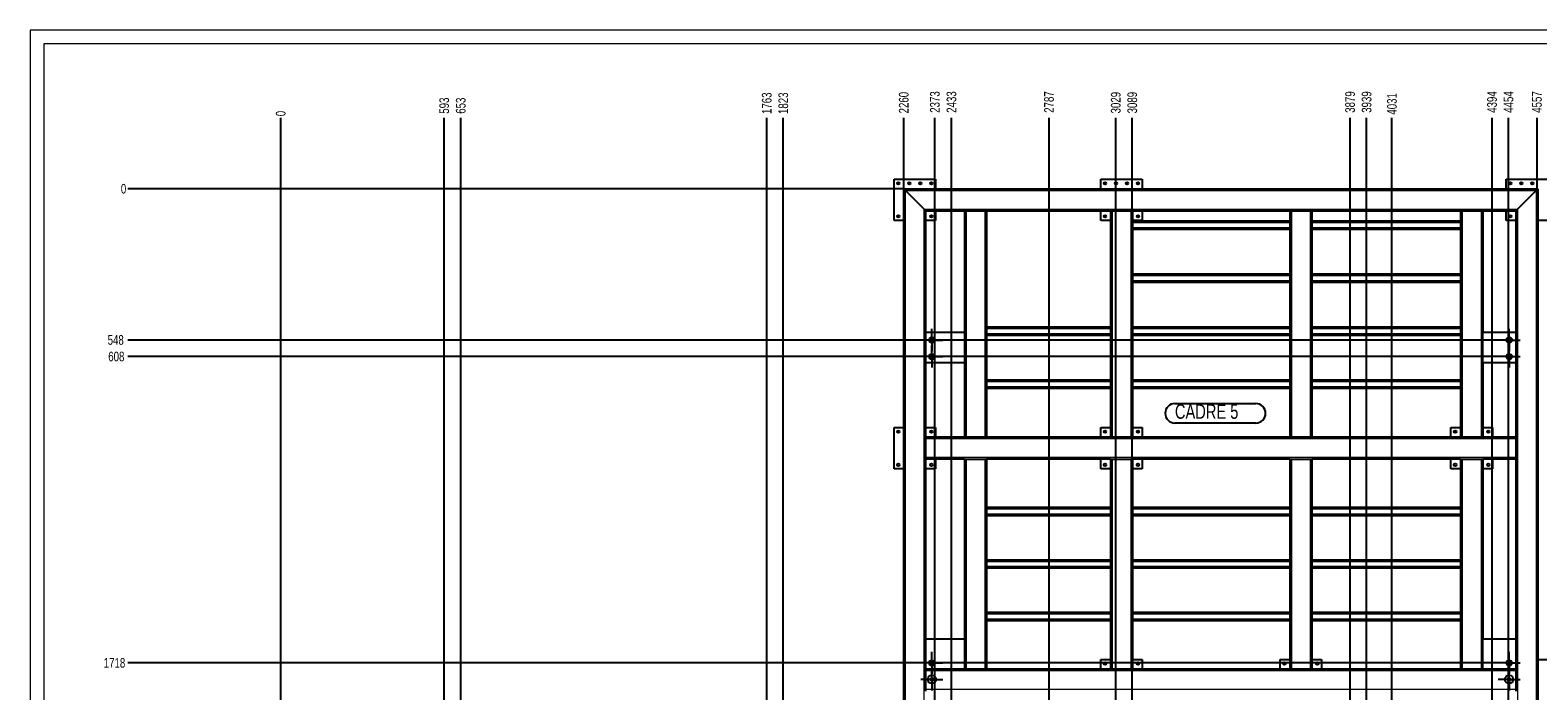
# Model space of a CAD drawing. Header units: millimetres. Extents: x 0 to 1712, y 0 to 594.
# Tile 6 of 18: x 0 to 547, y 355 to 594. Entities that reach past the tile are written whole.
import ezdxf

# ---------------------------------------------------------------- set-up
doc = ezdxf.new("R2010")
doc.units = ezdxf.units.MM
doc.header["$PDSIZE"] = -1
doc.linetypes.add('CENTERX2', pattern=[20.32, 12.7, -2.54, 2.54, -2.54])
for name, color, linetype in [('COTES', 1, 'Continuous'), ('NOTES', 6, 'Continuous'), ('TRAIT-FINS', 9, 'Continuous'), ('TRAIT-MIXTES', 3, 'CENTERX2')]:
    doc.layers.add(name, color=color, linetype=linetype)
doc.layers.add('TRAIT-FORT', color=4, linetype='Continuous', lineweight=25)
doc.styles.add('SLDTEXTSTYLE0', font='TXT', dxfattribs={"width": 0.75})
doc.dimstyles.new('SLDDIMSTYLE0', dxfattribs={"dimtxt": 3.5, "dimasz": 0.333333, "dimexe": 0, "dimexo": 0.0625, "dimgap": 0.875, "dimtad": 0, "dimtih": 1, "dimtoh": 1, "dimdec": 0, "dimlfac": 10, "dimrnd": 1e-09, "dimdsep": 46, "dimtxsty": 'SLDTEXTSTYLE0', "dimblk1": 'ORIGIN', "dimblk2": 'ORIGIN', "dimsah": 1, "dimcen": 0.09, "dimadec": 0, "dimazin": 2, "dimtfac": 1, "dimtdec": 0, "dimtofl": 0, "dimtmove": 0, "dimatfit": 3, "dimldrblk": 'ORIGIN', "dimfxl": 1, "dimfrac": 2, "dimtolj": 1, "dimtzin": 12, "dimarcsym": 0})
doc.dimstyles.new('SLDDIMSTYLE1', dxfattribs={"dimtxt": 3.5, "dimasz": 2, "dimexe": 0, "dimexo": 0.0625, "dimgap": 0.875, "dimtad": 0, "dimtih": 1, "dimtoh": 1, "dimdec": 0, "dimlfac": 10, "dimrnd": 1e-09, "dimzin": 12, "dimdsep": 46, "dimtxsty": 'SLDTEXTSTYLE0', "dimsah": 1, "dimcen": 0.09, "dimadec": 0, "dimazin": 3, "dimtfac": 1, "dimtdec": 0, "dimtofl": 0, "dimtmove": 0, "dimatfit": 3, "dimfxl": 1, "dimfrac": 2, "dimtolj": 1, "dimtzin": 12, "dimarcsym": 0})

# ---------------------------------------------------------------- blocks, each defined once
blk = doc.blocks.new('_D')
at = {"layer": 'COTES', "color": 0, "lineweight": -2, "transparency": 16777216}
blk.add_line((316.85, 536.52), (35.41, 536.52), dxfattribs=at)
at = {"layer": 'Defpoints', "color": 0, "transparency": 16777216}
for p in [(35.41, 536.52), (316.91, 536.52), (316.91, 536.52)]:
    blk.add_point(p, dxfattribs=at)
at = {"layer": 'COTES', "color": 0, "transparency": 16777216, "insert": (33.88, 536.52), "char_height": 3.5, "attachment_point": 5, "style": 'SLDTEXTSTYLE0'}
blk.add_mtext('\\A1;0', dxfattribs=at)
blk = doc.blocks.new('_Origin')
at = {"color": 0, "linetype": 'ByBlock', "lineweight": -2}
blk.add_line((0, 0), (-1, 0), dxfattribs=at)
blk.add_circle((0, 0), 0.5, dxfattribs=at)
blk = doc.blocks.new('_D_1')
at = {"layer": 'COTES', "color": 0, "lineweight": -2, "transparency": 16777216}
blk.add_line((532.44, 481.74), (35.41, 481.74), dxfattribs=at)
at = {"layer": 'Defpoints', "color": 0, "transparency": 16777216}
for p in [(316.91, 536.52), (35.41, 481.74), (532.5, 481.74)]:
    blk.add_point(p, dxfattribs=at)
at = {"layer": 'COTES', "color": 0, "transparency": 16777216, "insert": (31.04, 481.74), "char_height": 3.5, "attachment_point": 5, "style": 'SLDTEXTSTYLE0'}
blk.add_mtext('\\A1;548', dxfattribs=at)
blk = doc.blocks.new('_D_2')
at = {"layer": 'COTES', "color": 0, "lineweight": -2, "transparency": 16777216}
blk.add_line((532.44, 475.74), (35.41, 475.74), dxfattribs=at)
at = {"layer": 'Defpoints', "color": 0, "transparency": 16777216}
for p in [(316.91, 536.52), (35.41, 475.74), (532.5, 475.74)]:
    blk.add_point(p, dxfattribs=at)
at = {"layer": 'COTES', "color": 0, "transparency": 16777216, "insert": (31.26, 475.74), "char_height": 3.5, "attachment_point": 5, "style": 'SLDTEXTSTYLE0'}
blk.add_mtext('\\A1;608', dxfattribs=at)
blk = doc.blocks.new('_D_3')
at = {"layer": 'COTES', "color": 0, "lineweight": -2, "transparency": 16777216}
blk.add_line((532.44, 364.74), (35.41, 364.74), dxfattribs=at)
at = {"layer": 'Defpoints', "color": 0, "transparency": 16777216}
for p in [(316.91, 536.52), (35.41, 364.74), (532.5, 364.74)]:
    blk.add_point(p, dxfattribs=at)
at = {"layer": 'COTES', "color": 0, "transparency": 16777216, "insert": (30.6, 364.74), "char_height": 3.5, "attachment_point": 5, "style": 'SLDTEXTSTYLE0'}
blk.add_mtext('\\A1;1718', dxfattribs=at)
blk = doc.blocks.new('_D_4')
at = {"layer": 'COTES', "color": 0, "lineweight": -2, "transparency": 16777216}
for p, q in [((39.41, 314.54), (35.41, 314.54)), ((43.41, 314.52), (39.41, 314.54)), ((90.85, 314.52), (43.41, 314.52))]:
    blk.add_line(p, q, dxfattribs=at)
at = {"layer": 'Defpoints', "color": 0, "transparency": 16777216}
for p in [(316.91, 536.52), (35.41, 314.54), (90.91, 314.52)]:
    blk.add_point(p, dxfattribs=at)
at = {"layer": 'COTES', "color": 0, "transparency": 16777216, "insert": (29.94, 314.54), "char_height": 3.5, "attachment_point": 5, "style": 'SLDTEXTSTYLE0'}
blk.add_mtext('\\A1;2220', dxfattribs=at)
blk = doc.blocks.new('_D_5')
at = {"layer": 'COTES', "color": 0, "lineweight": -2, "transparency": 16777216}
for p, q in [((39.41, 308.93), (35.41, 308.93)), ((43.41, 304.83), (39.41, 308.93)), ((268.44, 304.83), (43.41, 304.83))]:
    blk.add_line(p, q, dxfattribs=at)
at = {"layer": 'Defpoints', "color": 0, "transparency": 16777216}
for p in [(316.91, 536.52), (35.41, 308.93), (268.51, 304.83)]:
    blk.add_point(p, dxfattribs=at)
at = {"layer": 'COTES', "color": 0, "transparency": 16777216, "insert": (30.16, 308.93), "char_height": 3.5, "attachment_point": 5, "style": 'SLDTEXTSTYLE0'}
blk.add_mtext('\\A1;2317', dxfattribs=at)
blk = doc.blocks.new('_D_6')
at = {"layer": 'COTES', "color": 0, "lineweight": -2, "transparency": 16777216}
for p, q in [((43.41, 303.74), (39.41, 299.46)), ((489.94, 303.74), (43.41, 303.74)), ((39.41, 299.46), (35.41, 299.46))]:
    blk.add_line(p, q, dxfattribs=at)
at = {"layer": 'Defpoints', "color": 0, "transparency": 16777216}
for p in [(316.91, 536.52), (490, 303.74), (35.41, 299.46)]:
    blk.add_point(p, dxfattribs=at)
at = {"layer": 'COTES', "color": 0, "transparency": 16777216, "insert": (29.73, 299.46), "char_height": 3.5, "attachment_point": 5, "style": 'SLDTEXTSTYLE0'}
blk.add_mtext('\\A1;2328', dxfattribs=at)
blk = doc.blocks.new('_D_7')
at = {"layer": 'COTES', "color": 0, "lineweight": -2, "transparency": 16777216}
for p, q in [((43.41, 297.74), (39.41, 292.37)), ((489.94, 297.74), (43.41, 297.74)), ((39.41, 292.37), (35.41, 292.37))]:
    blk.add_line(p, q, dxfattribs=at)
at = {"layer": 'Defpoints', "color": 0, "transparency": 16777216}
for p in [(316.91, 536.52), (490, 297.74), (35.41, 292.37)]:
    blk.add_point(p, dxfattribs=at)
at = {"layer": 'COTES', "color": 0, "transparency": 16777216, "insert": (29.73, 292.37), "char_height": 3.5, "attachment_point": 5, "style": 'SLDTEXTSTYLE0'}
blk.add_mtext('\\A1;2388', dxfattribs=at)
blk = doc.blocks.new('_D_8')
at = {"layer": 'COTES', "color": 0, "lineweight": -2, "transparency": 16777216}
blk.add_line((526.24, 262.23), (35.41, 262.23), dxfattribs=at)
at = {"layer": 'Defpoints', "color": 0, "transparency": 16777216}
for p in [(316.91, 536.52), (35.41, 262.23), (526.31, 262.23)]:
    blk.add_point(p, dxfattribs=at)
at = {"layer": 'COTES', "color": 0, "transparency": 16777216, "insert": (29.73, 262.23), "char_height": 3.5, "attachment_point": 5, "style": 'SLDTEXTSTYLE0'}
blk.add_mtext('\\A1;2743', dxfattribs=at)
blk = doc.blocks.new('_D_9')
at = {"layer": 'COTES', "color": 0, "lineweight": -2, "transparency": 16777216}
blk.add_line((526.24, 138.03), (35.41, 138.03), dxfattribs=at)
at = {"layer": 'Defpoints', "color": 0, "transparency": 16777216}
for p in [(316.91, 536.52), (35.41, 138.03), (526.31, 138.03)]:
    blk.add_point(p, dxfattribs=at)
at = {"layer": 'COTES', "color": 0, "transparency": 16777216, "insert": (29.73, 138.03), "char_height": 3.5, "attachment_point": 5, "style": 'SLDTEXTSTYLE0'}
blk.add_mtext('\\A1;3985', dxfattribs=at)
blk = doc.blocks.new('_D_10')
at = {"layer": 'COTES', "color": 0, "lineweight": -2, "transparency": 16777216}
blk.add_line((273.14, 95.43), (35.41, 95.43), dxfattribs=at)
at = {"layer": 'Defpoints', "color": 0, "transparency": 16777216}
for p in [(316.91, 536.52), (35.41, 95.43), (273.21, 95.43)]:
    blk.add_point(p, dxfattribs=at)
at = {"layer": 'COTES', "color": 0, "transparency": 16777216, "insert": (30.6, 95.43), "char_height": 3.5, "attachment_point": 5, "style": 'SLDTEXTSTYLE0'}
blk.add_mtext('\\A1;4411', dxfattribs=at)
blk = doc.blocks.new('_D_11')
at = {"layer": 'COTES', "color": 0, "lineweight": -2, "transparency": 16777216}
blk.add_line((90.85, 82.52), (35.41, 82.52), dxfattribs=at)
at = {"layer": 'Defpoints', "color": 0, "transparency": 16777216}
for p in [(316.91, 536.52), (35.41, 82.52), (90.91, 82.52)]:
    blk.add_point(p, dxfattribs=at)
at = {"layer": 'COTES', "color": 0, "transparency": 16777216, "insert": (29.94, 82.52), "char_height": 3.5, "attachment_point": 5, "style": 'SLDTEXTSTYLE0'}
blk.add_mtext('\\A1;4540', dxfattribs=at)
blk = doc.blocks.new('_D_12')
at = {"layer": 'COTES', "color": 0, "lineweight": -2, "transparency": 16777216}
blk.add_line((90.91, 314.58), (90.91, 562.27), dxfattribs=at)
at = {"layer": 'Defpoints', "color": 0, "transparency": 16777216}
for p in [(90.91, 562.27), (90.91, 314.52), (90.91, 314.52)]:
    blk.add_point(p, dxfattribs=at)
at = {"layer": 'COTES', "color": 0, "transparency": 16777216, "insert": (90.91, 563.8), "char_height": 3.5, "attachment_point": 5, "rotation": 90, "style": 'SLDTEXTSTYLE0'}
blk.add_mtext('\\A1;0', dxfattribs=at)
blk = doc.blocks.new('_D_13')
at = {"layer": 'COTES', "color": 0, "lineweight": -2, "transparency": 16777216}
blk.add_line((150.21, 99.5), (150.21, 562.27), dxfattribs=at)
at = {"layer": 'Defpoints', "color": 0, "transparency": 16777216}
for p in [(150.21, 562.27), (90.91, 314.52), (150.21, 99.43)]:
    blk.add_point(p, dxfattribs=at)
at = {"layer": 'COTES', "color": 0, "transparency": 16777216, "insert": (150.21, 566.65), "char_height": 3.5, "attachment_point": 5, "rotation": 90, "style": 'SLDTEXTSTYLE0'}
blk.add_mtext('\\A1;593', dxfattribs=at)
blk = doc.blocks.new('_D_14')
at = {"layer": 'COTES', "color": 0, "lineweight": -2, "transparency": 16777216}
blk.add_line((156.21, 99.5), (156.21, 562.27), dxfattribs=at)
at = {"layer": 'Defpoints', "color": 0, "transparency": 16777216}
for p in [(156.21, 562.27), (90.91, 314.52), (156.21, 99.43)]:
    blk.add_point(p, dxfattribs=at)
at = {"layer": 'COTES', "color": 0, "transparency": 16777216, "insert": (156.21, 566.65), "char_height": 3.5, "attachment_point": 5, "rotation": 90, "style": 'SLDTEXTSTYLE0'}
blk.add_mtext('\\A1;653', dxfattribs=at)
blk = doc.blocks.new('_D_15')
at = {"layer": 'COTES', "color": 0, "lineweight": -2, "transparency": 16777216}
blk.add_line((267.21, 95.5), (267.21, 562.27), dxfattribs=at)
at = {"layer": 'Defpoints', "color": 0, "transparency": 16777216}
for p in [(267.21, 562.27), (90.91, 314.52), (267.21, 95.43)]:
    blk.add_point(p, dxfattribs=at)
at = {"layer": 'COTES', "color": 0, "transparency": 16777216, "insert": (267.21, 567.52), "char_height": 3.5, "attachment_point": 5, "rotation": 90, "style": 'SLDTEXTSTYLE0'}
blk.add_mtext('\\A1;1763', dxfattribs=at)
blk = doc.blocks.new('_D_16')
at = {"layer": 'COTES', "color": 0, "lineweight": -2, "transparency": 16777216}
blk.add_line((273.21, 95.5), (273.21, 562.27), dxfattribs=at)
at = {"layer": 'Defpoints', "color": 0, "transparency": 16777216}
for p in [(273.21, 562.27), (90.91, 314.52), (273.21, 95.43)]:
    blk.add_point(p, dxfattribs=at)
at = {"layer": 'COTES', "color": 0, "transparency": 16777216, "insert": (273.21, 567.52), "char_height": 3.5, "attachment_point": 5, "rotation": 90, "style": 'SLDTEXTSTYLE0'}
blk.add_mtext('\\A1;1823', dxfattribs=at)
blk = doc.blocks.new('_D_17')
at = {"layer": 'COTES', "color": 0, "lineweight": -2, "transparency": 16777216}
blk.add_line((316.91, 536.58), (316.91, 562.27), dxfattribs=at)
at = {"layer": 'Defpoints', "color": 0, "transparency": 16777216}
for p in [(316.91, 562.27), (316.91, 536.52), (90.91, 314.52)]:
    blk.add_point(p, dxfattribs=at)
at = {"layer": 'COTES', "color": 0, "transparency": 16777216, "insert": (316.91, 567.74), "char_height": 3.5, "attachment_point": 5, "rotation": 90, "style": 'SLDTEXTSTYLE0'}
blk.add_mtext('\\A1;2260', dxfattribs=at)
blk = doc.blocks.new('_D_18')
at = {"layer": 'COTES', "color": 0, "lineweight": -2, "transparency": 16777216}
blk.add_line((328.21, 142.1), (328.21, 562.27), dxfattribs=at)
at = {"layer": 'Defpoints', "color": 0, "transparency": 16777216}
for p in [(328.21, 562.27), (90.91, 314.52), (328.21, 142.03)]:
    blk.add_point(p, dxfattribs=at)
at = {"layer": 'COTES', "color": 0, "transparency": 16777216, "insert": (328.21, 567.96), "char_height": 3.5, "attachment_point": 5, "rotation": 90, "style": 'SLDTEXTSTYLE0'}
blk.add_mtext('\\A1;2373', dxfattribs=at)
blk = doc.blocks.new('_D_19')
at = {"layer": 'COTES', "color": 0, "lineweight": -2, "transparency": 16777216}
blk.add_line((334.21, 142.1), (334.21, 562.27), dxfattribs=at)
at = {"layer": 'Defpoints', "color": 0, "transparency": 16777216}
for p in [(334.21, 562.27), (90.91, 314.52), (334.21, 142.03)]:
    blk.add_point(p, dxfattribs=at)
at = {"layer": 'COTES', "color": 0, "transparency": 16777216, "insert": (334.21, 567.96), "char_height": 3.5, "attachment_point": 5, "rotation": 90, "style": 'SLDTEXTSTYLE0'}
blk.add_mtext('\\A1;2433', dxfattribs=at)
blk = doc.blocks.new('_D_20')
at = {"layer": 'COTES', "color": 0, "lineweight": -2, "transparency": 16777216}
blk.add_line((369.6, 301.8), (369.6, 562.27), dxfattribs=at)
at = {"layer": 'Defpoints', "color": 0, "transparency": 16777216}
for p in [(369.6, 562.27), (90.91, 314.52), (369.6, 301.74)]:
    blk.add_point(p, dxfattribs=at)
at = {"layer": 'COTES', "color": 0, "transparency": 16777216, "insert": (369.6, 567.96), "char_height": 3.5, "attachment_point": 5, "rotation": 90, "style": 'SLDTEXTSTYLE0'}
blk.add_mtext('\\A1;2787', dxfattribs=at)
blk = doc.blocks.new('_D_21')
at = {"layer": 'COTES', "color": 0, "lineweight": -2, "transparency": 16777216}
blk.add_line((393.81, 142.1), (393.81, 562.27), dxfattribs=at)
at = {"layer": 'Defpoints', "color": 0, "transparency": 16777216}
for p in [(393.81, 562.27), (90.91, 314.52), (393.81, 142.03)]:
    blk.add_point(p, dxfattribs=at)
at = {"layer": 'COTES', "color": 0, "transparency": 16777216, "insert": (393.81, 567.74), "char_height": 3.5, "attachment_point": 5, "rotation": 90, "style": 'SLDTEXTSTYLE0'}
blk.add_mtext('\\A1;3029', dxfattribs=at)
blk = doc.blocks.new('_D_22')
at = {"layer": 'COTES', "color": 0, "lineweight": -2, "transparency": 16777216}
blk.add_line((399.81, 142.1), (399.81, 562.27), dxfattribs=at)
at = {"layer": 'Defpoints', "color": 0, "transparency": 16777216}
for p in [(399.81, 562.27), (90.91, 314.52), (399.81, 142.03)]:
    blk.add_point(p, dxfattribs=at)
at = {"layer": 'COTES', "color": 0, "transparency": 16777216, "insert": (399.81, 567.74), "char_height": 3.5, "attachment_point": 5, "rotation": 90, "style": 'SLDTEXTSTYLE0'}
blk.add_mtext('\\A1;3089', dxfattribs=at)
blk = doc.blocks.new('_D_23')
at = {"layer": 'COTES', "color": 0, "lineweight": -2, "transparency": 16777216}
blk.add_line((478.81, 142.1), (478.81, 562.27), dxfattribs=at)
at = {"layer": 'Defpoints', "color": 0, "transparency": 16777216}
for p in [(478.81, 562.27), (90.91, 314.52), (478.81, 142.03)]:
    blk.add_point(p, dxfattribs=at)
at = {"layer": 'COTES', "color": 0, "transparency": 16777216, "insert": (478.81, 567.96), "char_height": 3.5, "attachment_point": 5, "rotation": 90, "style": 'SLDTEXTSTYLE0'}
blk.add_mtext('\\A1;3879', dxfattribs=at)
blk = doc.blocks.new('_D_24')
at = {"layer": 'COTES', "color": 0, "lineweight": -2, "transparency": 16777216}
blk.add_line((484.81, 138.1), (484.81, 562.27), dxfattribs=at)
at = {"layer": 'Defpoints', "color": 0, "transparency": 16777216}
for p in [(484.81, 562.27), (90.91, 314.52), (484.81, 138.03)]:
    blk.add_point(p, dxfattribs=at)
at = {"layer": 'COTES', "color": 0, "transparency": 16777216, "insert": (484.81, 567.96), "char_height": 3.5, "attachment_point": 5, "rotation": 90, "style": 'SLDTEXTSTYLE0'}
blk.add_mtext('\\A1;3939', dxfattribs=at)
blk = doc.blocks.new('_D_25')
at = {"layer": 'COTES', "color": 0, "lineweight": -2, "transparency": 16777216}
blk.add_line((494, 301.8), (494, 562.27), dxfattribs=at)
at = {"layer": 'Defpoints', "color": 0, "transparency": 16777216}
for p in [(494, 562.27), (90.91, 314.52), (494, 301.74)]:
    blk.add_point(p, dxfattribs=at)
at = {"layer": 'COTES', "color": 0, "transparency": 16777216, "insert": (494, 567.3), "char_height": 3.5, "attachment_point": 5, "rotation": 90, "style": 'SLDTEXTSTYLE0'}
blk.add_mtext('\\A1;4031', dxfattribs=at)
blk = doc.blocks.new('_D_26')
at = {"layer": 'COTES', "color": 0, "lineweight": -2, "transparency": 16777216}
blk.add_line((530.31, 142.1), (530.31, 562.27), dxfattribs=at)
at = {"layer": 'Defpoints', "color": 0, "transparency": 16777216}
for p in [(530.31, 562.27), (90.91, 314.52), (530.31, 142.03)]:
    blk.add_point(p, dxfattribs=at)
at = {"layer": 'COTES', "color": 0, "transparency": 16777216, "insert": (530.31, 567.96), "char_height": 3.5, "attachment_point": 5, "rotation": 90, "style": 'SLDTEXTSTYLE0'}
blk.add_mtext('\\A1;4394', dxfattribs=at)
blk = doc.blocks.new('_D_27')
at = {"layer": 'COTES', "color": 0, "lineweight": -2, "transparency": 16777216}
blk.add_line((536.31, 142.1), (536.31, 562.27), dxfattribs=at)
at = {"layer": 'Defpoints', "color": 0, "transparency": 16777216}
for p in [(536.31, 562.27), (90.91, 314.52), (536.31, 142.03)]:
    blk.add_point(p, dxfattribs=at)
at = {"layer": 'COTES', "color": 0, "transparency": 16777216, "insert": (536.31, 567.96), "char_height": 3.5, "attachment_point": 5, "rotation": 90, "style": 'SLDTEXTSTYLE0'}
blk.add_mtext('\\A1;4454', dxfattribs=at)
blk = doc.blocks.new('_D_28')
at = {"layer": 'COTES', "color": 0, "lineweight": -2, "transparency": 16777216}
blk.add_line((546.61, 536.28), (546.61, 562.27), dxfattribs=at)
at = {"layer": 'Defpoints', "color": 0, "transparency": 16777216}
for p in [(546.61, 562.27), (546.61, 536.22), (90.91, 314.52)]:
    blk.add_point(p, dxfattribs=at)
at = {"layer": 'COTES', "color": 0, "transparency": 16777216, "insert": (546.61, 567.96), "char_height": 3.5, "attachment_point": 5, "rotation": 90, "style": 'SLDTEXTSTYLE0'}
blk.add_mtext('\\A1;4557', dxfattribs=at)
blk = doc.blocks.new('_D_29')
at = {"layer": 'COTES', "color": 0, "lineweight": -2, "transparency": 16777216}
blk.add_line((621.91, 274.58), (621.91, 562.27), dxfattribs=at)
at = {"layer": 'Defpoints', "color": 0, "transparency": 16777216}
for p in [(621.91, 562.27), (90.91, 314.52), (621.91, 274.52)]:
    blk.add_point(p, dxfattribs=at)
at = {"layer": 'COTES', "color": 0, "transparency": 16777216, "insert": (621.91, 567.3), "char_height": 3.5, "attachment_point": 5, "rotation": 90, "style": 'SLDTEXTSTYLE0'}
blk.add_mtext('\\A1;5310', dxfattribs=at)
blk = doc.blocks.new('SW_NOTE_9')
at = {"layer": 'NOTES', "color": 0}
for p, q in [((0, 7.06), (29.34, 7.06)), ((29.34, 0), (0, 0))]:
    blk.add_line(p, q, dxfattribs=at)
for centre, start, end in [((0, 3.53), 90, 270), ((29.34, 3.53), 270, 90)]:
    blk.add_arc(centre, 3.53, start, end, dxfattribs=at)
at = {"layer": 'NOTES', "color": 0, "insert": (0, 6.82), "char_height": 5.292, "attachment_point": 1, "style": 'SLDTEXTSTYLE0'}
blk.add_mtext('CADRE 5', dxfattribs=at)
blk = doc.blocks.new('SW_CENTERMARKSYMBOL_25')
at = {"layer": 'TRAIT-MIXTES', "color": 0}
for p, q in [((-3.2, 0), (-4, 0)), ((0, 0), (-3.2, 0)), ((0, 3.2), (0, 4)), ((0, 0), (0, 3.2)), ((0, 0), (0, -3.2)), ((0, 0), (3.2, 0)), ((3.2, 0), (4, 0)), ((0, -3.2), (0, -4))]:
    blk.add_line(p, q, dxfattribs=at)
blk = doc.blocks.new('SW_CENTERMARKSYMBOL_26')
at = {"layer": 'TRAIT-MIXTES', "color": 0}
for p, q in [((-3.2, 0), (-4, 0)), ((0, 0), (-3.2, 0)), ((0, 3.2), (0, 4)), ((0, 0), (0, 3.2)), ((0, 0), (0, -3.2)), ((0, 0), (3.2, 0)), ((3.2, 0), (4, 0)), ((0, -3.2), (0, -4))]:
    blk.add_line(p, q, dxfattribs=at)
blk = doc.blocks.new('SW_CENTERMARKSYMBOL_27')
at = {"layer": 'TRAIT-MIXTES', "color": 0}
for p, q in [((-3.2, 0), (-4, 0)), ((0, 0), (-3.2, 0)), ((0, 3.2), (0, 4)), ((0, 0), (0, 3.2)), ((0, 0), (0, -3.2)), ((0, 0), (3.2, 0)), ((3.2, 0), (4, 0)), ((0, -3.2), (0, -4))]:
    blk.add_line(p, q, dxfattribs=at)
blk = doc.blocks.new('SW_CENTERMARKSYMBOL_28')
at = {"layer": 'TRAIT-MIXTES', "color": 0}
for p, q in [((-3.2, 0), (-4, 0)), ((0, 0), (-3.2, 0)), ((0, 3.2), (0, 4)), ((0, 0), (0, 3.2)), ((0, 0), (0, -3.2)), ((0, 0), (3.2, 0)), ((3.2, 0), (4, 0)), ((0, -3.2), (0, -4))]:
    blk.add_line(p, q, dxfattribs=at)
blk = doc.blocks.new('SW_CENTERMARKSYMBOL_29')
at = {"layer": 'TRAIT-MIXTES', "color": 0}
for p, q in [((-3.2, 0), (-4, 0)), ((0, 0), (-3.2, 0)), ((0, 3.2), (0, 4)), ((0, 0), (0, 3.2)), ((0, 0), (0, -3.2)), ((0, 0), (3.2, 0)), ((3.2, 0), (4, 0)), ((0, -3.2), (0, -4))]:
    blk.add_line(p, q, dxfattribs=at)
blk = doc.blocks.new('SW_CENTERMARKSYMBOL_30')
at = {"layer": 'TRAIT-MIXTES', "color": 0}
for p, q in [((-3.2, 0), (-4, 0)), ((0, 0), (-3.2, 0)), ((0, 3.2), (0, 4)), ((0, 0), (0, 3.2)), ((0, 0), (0, -3.2)), ((0, 0), (3.2, 0)), ((3.2, 0), (4, 0)), ((0, -3.2), (0, -4))]:
    blk.add_line(p, q, dxfattribs=at)
blk = doc.blocks.new('SW_CENTERMARKSYMBOL_31')
at = {"layer": 'TRAIT-MIXTES', "color": 0}
for p, q in [((-3.2, 0), (-4, 0)), ((0, 0), (-3.2, 0)), ((0, 3.2), (0, 4)), ((0, 0), (0, 3.2)), ((0, 0), (0, -3.2)), ((0, 0), (3.2, 0)), ((3.2, 0), (4, 0)), ((0, -3.2), (0, -4))]:
    blk.add_line(p, q, dxfattribs=at)
blk = doc.blocks.new('SW_CENTERMARKSYMBOL_32')
at = {"layer": 'TRAIT-MIXTES', "color": 0}
for p, q in [((-3.2, 0), (-4, 0)), ((0, 0), (-3.2, 0)), ((0, 3.2), (0, 4)), ((0, 0), (0, 3.2)), ((0, 0), (0, -3.2)), ((0, 0), (3.2, 0)), ((3.2, 0), (4, 0)), ((0, -3.2), (0, -4))]:
    blk.add_line(p, q, dxfattribs=at)

msp = doc.modelspace()

# ---------------------------------------------------------------- linework, layer by layer
at = {"lineweight": 18}
for p, q in [((841, 594), (0, 594)), ((0, 594), (0, 0)), ((5, 589), (5, 5)), ((836, 589), (5, 589))]:
    msp.add_line(p, q, dxfattribs=at)
at = {"layer": 'TRAIT-FINS', "lineweight": 18}
for p, q in [((317.51, 315.12), (317.51, 535.92)), ((317.51, 535.92), (546.31, 535.92)), ((546.31, 535.92), (546.31, 315.12)), ((324.31, 321.92), (324.31, 529.12)), ((324.31, 529.12), (539.51, 529.12)), ((339.51, 528.52), (339.51, 446.52)), ((346.31, 528.52), (346.31, 446.52)), ((392.51, 528.52), (392.51, 446.52)), ((399.31, 528.52), (399.31, 446.52)), ((457.51, 528.52), (457.51, 446.52)), ((464.31, 528.52), (464.31, 446.52)), ((519.51, 528.52), (519.51, 446.52)), ((526.31, 528.52), (526.31, 446.52)), ((539.51, 529.12), (539.51, 321.92)), ((456.91, 524.22), (399.91, 524.22)), ((456.91, 522.42), (399.91, 522.42)), ((518.91, 524.22), (464.91, 524.22)), ((518.91, 522.42), (464.91, 522.42)), ((456.91, 505.02), (399.91, 505.02)), ((456.91, 503.22), (399.91, 503.22)), ((518.91, 505.02), (464.91, 505.02)), ((518.91, 503.22), (464.91, 503.22)), ((391.91, 485.82), (346.91, 485.82)), ((391.91, 484.02), (346.91, 484.02)), ((456.91, 485.82), (399.91, 485.82)), ((456.91, 484.02), (399.91, 484.02)), ((518.91, 485.82), (464.91, 485.82)), ((518.91, 484.02), (464.91, 484.02)), ((391.91, 466.62), (346.91, 466.62)), ((456.91, 466.62), (399.91, 466.62)), ((518.91, 466.62), (464.91, 466.62)), ((391.91, 464.82), (346.91, 464.82)), ((456.91, 464.82), (399.91, 464.82)), ((518.91, 464.82), (464.91, 464.82)), ((538.91, 445.92), (324.91, 445.92)), ((538.91, 439.12), (324.91, 439.12)), ((339.51, 438.52), (339.51, 362.52)), ((346.31, 438.52), (346.31, 362.52)), ((392.51, 438.52), (392.51, 362.52)), ((399.31, 438.52), (399.31, 362.52)), ((457.51, 438.52), (457.51, 362.52)), ((464.31, 438.52), (464.31, 362.52)), ((519.51, 438.52), (519.51, 362.52)), ((526.31, 438.52), (526.31, 362.52)), ((391.91, 420.42), (346.91, 420.42)), ((391.91, 418.62), (346.91, 418.62)), ((456.91, 420.42), (399.91, 420.42)), ((456.91, 418.62), (399.91, 418.62)), ((518.91, 420.42), (464.91, 420.42)), ((518.91, 418.62), (464.91, 418.62)), ((391.91, 401.42), (346.91, 401.42)), ((391.91, 399.62), (346.91, 399.62)), ((456.91, 401.42), (399.91, 401.42)), ((456.91, 399.62), (399.91, 399.62)), ((518.91, 401.42), (464.91, 401.42)), ((518.91, 399.62), (464.91, 399.62)), ((391.91, 382.42), (346.91, 382.42)), ((391.91, 380.62), (346.91, 380.62)), ((456.91, 382.42), (399.91, 382.42)), ((456.91, 380.62), (399.91, 380.62)), ((518.91, 382.42), (464.91, 382.42)), ((518.91, 380.62), (464.91, 380.62)), ((538.91, 361.92), (324.91, 361.92)), ((538.91, 355.12), (324.91, 355.12))]:
    msp.add_line(p, q, dxfattribs=at)
for centre in [(327.1, 481.74), (536.5, 481.74), (327.1, 475.74), (536.5, 475.74), (327.1, 364.74), (536.5, 364.74), (327.1, 358.74), (536.5, 358.74)]:
    msp.add_arc(centre, 0.6, 255, 195, dxfattribs=at)
at = {"layer": 'TRAIT-FORT', "lineweight": 25}
for p, q in [((313.41, 540.02), (328.41, 540.02)), ((313.41, 525.02), (313.41, 540.02)), ((316.91, 314.52), (316.91, 536.52)), ((317.51, 535.92), (316.91, 536.52)), ((317.51, 535.92), (316.91, 536.52)), ((316.91, 536.52), (546.91, 536.52)), ((328.41, 540.02), (328.41, 536.52)), ((388.41, 540.02), (403.41, 540.02)), ((388.41, 536.52), (388.41, 540.02)), ((403.41, 540.02), (403.41, 536.52)), ((535.41, 540.02), (550.41, 540.02)), ((535.41, 536.52), (535.41, 540.02)), ((546.91, 536.52), (546.31, 535.92)), ((546.91, 536.52), (546.31, 535.92)), ((546.91, 536.52), (546.91, 314.52)), ((317.51, 535.92), (324.31, 529.12)), ((539.51, 529.12), (546.31, 535.92)), ((324.91, 528.52), (324.31, 529.12)), ((324.91, 528.52), (324.31, 529.12)), ((324.91, 484.52), (324.91, 528.52)), ((324.91, 528.52), (338.91, 528.52)), ((328.41, 528.52), (328.41, 525.02)), ((338.91, 528.52), (338.91, 484.52)), ((338.91, 528.52), (339.51, 528.52)), ((339.51, 528.52), (346.31, 528.52)), ((346.31, 528.52), (346.91, 528.52)), ((346.91, 528.52), (391.91, 528.52)), ((346.91, 528.52), (346.91, 486.42)), ((388.41, 525.02), (388.41, 528.52)), ((391.91, 528.52), (391.91, 486.42)), ((391.91, 528.52), (392.51, 528.52)), ((392.51, 528.52), (399.31, 528.52)), ((399.31, 528.52), (399.91, 528.52)), ((399.91, 528.52), (456.91, 528.52)), ((399.91, 528.52), (399.91, 524.82)), ((403.41, 528.52), (403.41, 525.02)), ((456.91, 528.52), (456.91, 524.82)), ((456.91, 528.52), (457.51, 528.52)), ((457.51, 528.52), (464.31, 528.52)), ((464.31, 528.52), (464.91, 528.52)), ((464.91, 528.52), (518.91, 528.52)), ((464.91, 528.52), (464.91, 524.82)), ((518.91, 528.52), (518.91, 524.82)), ((518.91, 528.52), (519.51, 528.52)), ((519.51, 528.52), (526.31, 528.52)), ((526.31, 528.52), (526.91, 528.52)), ((526.91, 528.52), (538.91, 528.52)), ((526.91, 528.52), (526.91, 484.52)), ((535.41, 525.02), (535.41, 528.52)), ((539.51, 529.12), (538.91, 528.52)), ((539.51, 529.12), (538.91, 528.52)), ((538.91, 528.52), (538.91, 484.52)), ((316.91, 525.02), (313.41, 525.02)), ((328.41, 525.02), (324.91, 525.02)), ((391.91, 525.02), (388.41, 525.02)), ((403.41, 525.02), (399.91, 525.02)), ((456.91, 524.82), (399.91, 524.82)), ((399.91, 524.22), (399.91, 524.82)), ((399.91, 524.22), (399.91, 522.42)), ((399.91, 521.82), (399.91, 522.42)), ((399.91, 521.82), (399.91, 505.62)), ((456.91, 521.82), (399.91, 521.82)), ((456.91, 524.82), (456.91, 524.22)), ((456.91, 524.22), (456.91, 522.42)), ((456.91, 522.42), (456.91, 521.82)), ((456.91, 521.82), (456.91, 505.62)), ((464.91, 524.22), (464.91, 524.82)), ((518.91, 524.82), (464.91, 524.82)), ((464.91, 524.22), (464.91, 522.42)), ((464.91, 521.82), (464.91, 522.42)), ((464.91, 521.82), (464.91, 505.62)), ((518.91, 521.82), (464.91, 521.82)), ((518.91, 524.82), (518.91, 524.22)), ((518.91, 524.22), (518.91, 522.42)), ((518.91, 522.42), (518.91, 521.82)), ((518.91, 521.82), (518.91, 505.62)), ((538.91, 525.02), (535.41, 525.02)), ((550.41, 525.02), (546.91, 525.02)), ((456.91, 505.62), (399.91, 505.62)), ((399.91, 505.02), (399.91, 505.62)), ((399.91, 505.02), (399.91, 503.22)), ((399.91, 502.62), (399.91, 503.22)), ((456.91, 505.62), (456.91, 505.02)), ((456.91, 505.02), (456.91, 503.22)), ((456.91, 503.22), (456.91, 502.62)), ((464.91, 505.02), (464.91, 505.62)), ((518.91, 505.62), (464.91, 505.62)), ((464.91, 505.02), (464.91, 503.22)), ((464.91, 502.62), (464.91, 503.22)), ((518.91, 505.62), (518.91, 505.02)), ((518.91, 505.02), (518.91, 503.22)), ((518.91, 503.22), (518.91, 502.62)), ((399.91, 502.62), (399.91, 486.42)), ((456.91, 502.62), (399.91, 502.62)), ((456.91, 502.62), (456.91, 486.42)), ((464.91, 502.62), (464.91, 486.42)), ((518.91, 502.62), (464.91, 502.62)), ((518.91, 502.62), (518.91, 486.42)), ((324.91, 473.52), (324.91, 484.52)), ((324.91, 484.52), (338.91, 484.52)), ((338.91, 484.52), (338.91, 473.52)), ((346.91, 486.42), (346.91, 485.82)), ((391.91, 486.42), (346.91, 486.42)), ((346.91, 485.82), (346.91, 484.02)), ((346.91, 484.02), (346.91, 483.42)), ((346.91, 483.42), (346.91, 467.22)), ((391.91, 483.42), (346.91, 483.42)), ((391.91, 486.42), (391.91, 485.82)), ((391.91, 485.82), (391.91, 484.02)), ((391.91, 484.02), (391.91, 483.42)), ((391.91, 483.42), (391.91, 467.22)), ((456.91, 486.42), (399.91, 486.42)), ((399.91, 485.82), (399.91, 486.42)), ((399.91, 485.82), (399.91, 484.02)), ((399.91, 483.42), (399.91, 484.02)), ((399.91, 483.42), (399.91, 467.22)), ((456.91, 483.42), (399.91, 483.42)), ((456.91, 486.42), (456.91, 485.82)), ((456.91, 485.82), (456.91, 484.02)), ((456.91, 484.02), (456.91, 483.42)), ((456.91, 483.42), (456.91, 467.22)), ((518.91, 486.42), (464.91, 486.42)), ((464.91, 485.82), (464.91, 486.42)), ((464.91, 485.82), (464.91, 484.02)), ((464.91, 483.42), (464.91, 484.02)), ((464.91, 483.42), (464.91, 467.22)), ((518.91, 483.42), (464.91, 483.42)), ((518.91, 486.42), (518.91, 485.82)), ((518.91, 485.82), (518.91, 484.02)), ((518.91, 484.02), (518.91, 483.42)), ((518.91, 483.42), (518.91, 467.22)), ((526.91, 473.52), (526.91, 484.52)), ((526.91, 484.52), (538.91, 484.52)), ((538.91, 484.52), (538.91, 473.52)), ((324.91, 446.52), (324.91, 473.52)), ((338.91, 473.52), (324.91, 473.52)), ((338.91, 473.52), (338.91, 446.52)), ((526.91, 473.52), (526.91, 446.52)), ((538.91, 473.52), (526.91, 473.52)), ((538.91, 473.52), (538.91, 446.52)), ((346.91, 467.22), (346.91, 466.62)), ((391.91, 467.22), (346.91, 467.22)), ((346.91, 466.62), (346.91, 464.82)), ((391.91, 467.22), (391.91, 466.62)), ((391.91, 466.62), (391.91, 464.82)), ((456.91, 467.22), (399.91, 467.22)), ((399.91, 466.62), (399.91, 467.22)), ((399.91, 466.62), (399.91, 464.82)), ((456.91, 467.22), (456.91, 466.62)), ((456.91, 466.62), (456.91, 464.82)), ((518.91, 467.22), (464.91, 467.22)), ((464.91, 466.62), (464.91, 467.22)), ((464.91, 466.62), (464.91, 464.82)), ((518.91, 467.22), (518.91, 466.62)), ((518.91, 466.62), (518.91, 464.82)), ((346.91, 464.82), (346.91, 464.22)), ((346.91, 464.22), (346.91, 446.52)), ((391.91, 464.22), (346.91, 464.22)), ((391.91, 464.82), (391.91, 464.22)), ((391.91, 464.22), (391.91, 446.52)), ((399.91, 464.22), (399.91, 464.82)), ((399.91, 464.22), (399.91, 446.52)), ((456.91, 464.22), (399.91, 464.22)), ((456.91, 464.82), (456.91, 464.22)), ((456.91, 464.22), (456.91, 446.52)), ((464.91, 464.22), (464.91, 464.82)), ((464.91, 464.22), (464.91, 446.52)), ((518.91, 464.22), (464.91, 464.22)), ((518.91, 464.82), (518.91, 464.22)), ((518.91, 464.22), (518.91, 446.52)), ((313.41, 450.02), (316.91, 450.02)), ((313.41, 435.02), (313.41, 450.02)), ((324.91, 450.02), (328.41, 450.02)), ((328.41, 450.02), (328.41, 446.52)), ((388.41, 450.02), (391.91, 450.02)), ((388.41, 446.52), (388.41, 450.02)), ((399.91, 450.02), (403.41, 450.02)), ((403.41, 450.02), (403.41, 446.52)), ((515.41, 450.02), (518.91, 450.02)), ((515.41, 446.52), (515.41, 450.02)), ((526.91, 450.02), (530.41, 450.02)), ((530.41, 450.02), (530.41, 446.52)), ((338.91, 446.52), (324.91, 446.52)), ((324.91, 445.92), (324.91, 446.52)), ((324.91, 439.12), (324.91, 445.92)), ((339.51, 446.52), (338.91, 446.52)), ((346.31, 446.52), (339.51, 446.52)), ((346.91, 446.52), (346.31, 446.52)), ((391.91, 446.52), (346.91, 446.52)), ((392.51, 446.52), (391.91, 446.52)), ((399.31, 446.52), (392.51, 446.52)), ((399.91, 446.52), (399.31, 446.52)), ((456.91, 446.52), (399.91, 446.52)), ((457.51, 446.52), (456.91, 446.52)), ((464.31, 446.52), (457.51, 446.52)), ((464.91, 446.52), (464.31, 446.52)), ((518.91, 446.52), (464.91, 446.52)), ((519.51, 446.52), (518.91, 446.52)), ((526.31, 446.52), (519.51, 446.52)), ((526.91, 446.52), (526.31, 446.52)), ((538.91, 446.52), (526.91, 446.52)), ((538.91, 446.52), (538.91, 445.92)), ((538.91, 445.92), (538.91, 439.12)), ((324.91, 438.52), (324.91, 439.12)), ((338.91, 438.52), (324.91, 438.52)), ((324.91, 373.52), (324.91, 438.52)), ((328.41, 438.52), (328.41, 435.02)), ((338.91, 438.52), (338.91, 373.52)), ((338.91, 438.52), (339.51, 438.52)), ((339.51, 438.52), (346.31, 438.52)), ((346.31, 438.52), (346.91, 438.52)), ((346.91, 438.52), (346.91, 421.02)), ((391.91, 438.52), (346.91, 438.52)), ((388.41, 435.02), (388.41, 438.52)), ((391.91, 438.52), (391.91, 421.02)), ((391.91, 438.52), (392.51, 438.52)), ((392.51, 438.52), (399.31, 438.52)), ((399.31, 438.52), (399.91, 438.52)), ((399.91, 438.52), (399.91, 421.02)), ((456.91, 438.52), (399.91, 438.52)), ((403.41, 438.52), (403.41, 435.02)), ((456.91, 438.52), (456.91, 421.02)), ((456.91, 438.52), (457.51, 438.52)), ((457.51, 438.52), (464.31, 438.52)), ((464.31, 438.52), (464.91, 438.52)), ((464.91, 438.52), (464.91, 421.02)), ((518.91, 438.52), (464.91, 438.52)), ((515.41, 435.02), (515.41, 438.52)), ((518.91, 438.52), (518.91, 421.02)), ((518.91, 438.52), (519.51, 438.52)), ((519.51, 438.52), (526.31, 438.52)), ((526.31, 438.52), (526.91, 438.52)), ((526.91, 438.52), (526.91, 373.52)), ((538.91, 438.52), (526.91, 438.52)), ((530.41, 438.52), (530.41, 435.02)), ((538.91, 439.12), (538.91, 438.52)), ((538.91, 438.52), (538.91, 373.52)), ((316.91, 435.02), (313.41, 435.02)), ((328.41, 435.02), (324.91, 435.02)), ((391.91, 435.02), (388.41, 435.02)), ((403.41, 435.02), (399.91, 435.02)), ((518.91, 435.02), (515.41, 435.02)), ((530.41, 435.02), (526.91, 435.02)), ((346.91, 421.02), (346.91, 420.42)), ((391.91, 421.02), (346.91, 421.02)), ((346.91, 420.42), (346.91, 418.62)), ((346.91, 418.62), (346.91, 418.02)), ((346.91, 418.02), (346.91, 402.02)), ((391.91, 418.02), (346.91, 418.02)), ((391.91, 421.02), (391.91, 420.42)), ((391.91, 420.42), (391.91, 418.62)), ((391.91, 418.62), (391.91, 418.02)), ((391.91, 418.02), (391.91, 402.02)), ((456.91, 421.02), (399.91, 421.02)), ((399.91, 420.42), (399.91, 421.02)), ((399.91, 420.42), (399.91, 418.62)), ((399.91, 418.02), (399.91, 418.62)), ((399.91, 418.02), (399.91, 402.02)), ((456.91, 418.02), (399.91, 418.02)), ((456.91, 421.02), (456.91, 420.42)), ((456.91, 420.42), (456.91, 418.62)), ((456.91, 418.62), (456.91, 418.02)), ((456.91, 418.02), (456.91, 402.02)), ((518.91, 421.02), (464.91, 421.02)), ((464.91, 420.42), (464.91, 421.02)), ((464.91, 420.42), (464.91, 418.62)), ((464.91, 418.02), (464.91, 418.62)), ((464.91, 418.02), (464.91, 402.02)), ((518.91, 418.02), (464.91, 418.02)), ((518.91, 421.02), (518.91, 420.42)), ((518.91, 420.42), (518.91, 418.62)), ((518.91, 418.62), (518.91, 418.02)), ((518.91, 418.02), (518.91, 402.02)), ((346.91, 402.02), (346.91, 401.42)), ((391.91, 402.02), (346.91, 402.02)), ((346.91, 401.42), (346.91, 399.62)), ((346.91, 399.62), (346.91, 399.02)), ((391.91, 402.02), (391.91, 401.42)), ((391.91, 401.42), (391.91, 399.62)), ((391.91, 399.62), (391.91, 399.02)), ((456.91, 402.02), (399.91, 402.02)), ((399.91, 401.42), (399.91, 402.02)), ((399.91, 401.42), (399.91, 399.62)), ((399.91, 399.02), (399.91, 399.62)), ((456.91, 402.02), (456.91, 401.42)), ((456.91, 401.42), (456.91, 399.62)), ((456.91, 399.62), (456.91, 399.02)), ((464.91, 401.42), (464.91, 402.02)), ((518.91, 402.02), (464.91, 402.02)), ((464.91, 401.42), (464.91, 399.62)), ((464.91, 399.02), (464.91, 399.62)), ((518.91, 402.02), (518.91, 401.42)), ((518.91, 401.42), (518.91, 399.62)), ((518.91, 399.62), (518.91, 399.02)), ((346.91, 399.02), (346.91, 383.02)), ((391.91, 399.02), (346.91, 399.02)), ((391.91, 399.02), (391.91, 383.02)), ((399.91, 399.02), (399.91, 383.02)), ((456.91, 399.02), (399.91, 399.02)), ((456.91, 399.02), (456.91, 383.02)), ((464.91, 399.02), (464.91, 383.02)), ((518.91, 399.02), (464.91, 399.02)), ((518.91, 399.02), (518.91, 383.02)), ((346.91, 383.02), (346.91, 382.42)), ((391.91, 383.02), (346.91, 383.02)), ((391.91, 383.02), (391.91, 382.42)), ((456.91, 383.02), (399.91, 383.02)), ((399.91, 382.42), (399.91, 383.02)), ((456.91, 383.02), (456.91, 382.42)), ((518.91, 383.02), (464.91, 383.02)), ((464.91, 382.42), (464.91, 383.02)), ((518.91, 383.02), (518.91, 382.42)), ((346.91, 382.42), (346.91, 380.62)), ((346.91, 380.62), (346.91, 380.02)), ((346.91, 380.02), (346.91, 362.52)), ((391.91, 380.02), (346.91, 380.02)), ((391.91, 382.42), (391.91, 380.62)), ((391.91, 380.62), (391.91, 380.02)), ((391.91, 380.02), (391.91, 362.52)), ((399.91, 382.42), (399.91, 380.62)), ((399.91, 380.02), (399.91, 380.62)), ((399.91, 380.02), (399.91, 362.52)), ((456.91, 380.02), (399.91, 380.02)), ((456.91, 382.42), (456.91, 380.62)), ((456.91, 380.62), (456.91, 380.02)), ((456.91, 380.02), (456.91, 362.52)), ((464.91, 382.42), (464.91, 380.62)), ((464.91, 380.02), (464.91, 380.62)), ((464.91, 380.02), (464.91, 362.52)), ((518.91, 380.02), (464.91, 380.02)), ((518.91, 382.42), (518.91, 380.62)), ((518.91, 380.62), (518.91, 380.02)), ((518.91, 380.02), (518.91, 362.52)), ((324.91, 362.52), (324.91, 373.52)), ((324.91, 373.52), (338.91, 373.52)), ((338.91, 373.52), (338.91, 362.52)), ((526.91, 362.52), (526.91, 373.52)), ((526.91, 373.52), (538.91, 373.52)), ((538.91, 373.52), (538.91, 362.52)), ((324.91, 361.92), (324.91, 362.52)), ((338.91, 362.52), (324.91, 362.52)), ((324.91, 355.12), (324.91, 361.92)), ((339.51, 362.52), (338.91, 362.52)), ((346.31, 362.52), (339.51, 362.52)), ((346.91, 362.52), (346.31, 362.52)), ((391.91, 362.52), (346.91, 362.52)), ((388.41, 366.02), (391.91, 366.02)), ((388.41, 362.52), (388.41, 366.02)), ((392.51, 362.52), (391.91, 362.52)), ((399.31, 362.52), (392.51, 362.52)), ((399.91, 362.52), (399.31, 362.52)), ((399.91, 366.02), (403.41, 366.02)), ((456.91, 362.52), (399.91, 362.52)), ((403.41, 366.02), (403.41, 362.52)), ((453.41, 366.02), (456.91, 366.02)), ((453.41, 362.52), (453.41, 366.02)), ((457.51, 362.52), (456.91, 362.52)), ((464.31, 362.52), (457.51, 362.52)), ((464.91, 362.52), (464.31, 362.52)), ((464.91, 366.02), (468.41, 366.02)), ((518.91, 362.52), (464.91, 362.52)), ((468.41, 366.02), (468.41, 362.52)), ((519.51, 362.52), (518.91, 362.52)), ((526.31, 362.52), (519.51, 362.52)), ((526.91, 362.52), (526.31, 362.52)), ((538.91, 362.52), (526.91, 362.52)), ((538.91, 362.52), (538.91, 361.92)), ((538.91, 361.92), (538.91, 355.12)), ((546.91, 366.02), (550.41, 366.02)), ((324.91, 354.52), (324.91, 355.12)), ((538.91, 355.12), (538.91, 354.52))]:
    msp.add_line(p, q, dxfattribs=at)
for centre, radius in [((314.91, 538.52), 0.45), ((318.91, 538.52), 0.45), ((322.91, 538.52), 0.45), ((326.91, 538.52), 0.45), ((389.91, 538.52), 0.45), ((393.91, 538.52), 0.45), ((397.91, 538.52), 0.45), ((401.91, 538.52), 0.45), ((536.91, 538.52), 0.45), ((540.91, 538.52), 0.45), ((544.91, 538.52), 0.45), ((314.91, 526.52), 0.45), ((326.91, 526.52), 0.45), ((389.91, 526.52), 0.45), ((401.91, 526.52), 0.45), ((536.91, 526.52), 0.45), ((327.1, 481.74), 1), ((327.1, 481.74), 0.51), ((536.5, 481.74), 1), ((536.5, 481.74), 0.51), ((327.1, 475.74), 1), ((327.1, 475.74), 0.51), ((536.5, 475.74), 1), ((536.5, 475.74), 0.51), ((314.91, 448.52), 0.45), ((326.91, 448.52), 0.45), ((389.91, 448.52), 0.45), ((401.91, 448.52), 0.45), ((516.91, 448.52), 0.45), ((528.91, 448.52), 0.45), ((314.91, 436.52), 0.45), ((326.91, 436.52), 0.45), ((389.91, 436.52), 0.45), ((401.91, 436.52), 0.45), ((516.91, 436.52), 0.45), ((528.91, 436.52), 0.45), ((327.1, 364.74), 1), ((327.1, 364.74), 0.51), ((389.91, 364.52), 0.45), ((401.91, 364.52), 0.45), ((454.91, 364.52), 0.45), ((466.91, 364.52), 0.45), ((536.5, 364.74), 1), ((536.5, 364.74), 0.51), ((536.91, 364.52), 0.45), ((327.1, 358.74), 1.5), ((327.1, 358.74), 0.525), ((536.5, 358.74), 1.5), ((536.5, 358.74), 0.525)]:
    msp.add_circle(centre, radius, dxfattribs=at)

# ---------------------------------------------------------------- block references
at = {"layer": 'NOTES'}
msp.add_blockref('SW_NOTE_9', (415.27, 451.65), dxfattribs=at)
at = {"layer": 'TRAIT-MIXTES'}
for name, p in [('SW_CENTERMARKSYMBOL_31', (327.1, 481.74)), ('SW_CENTERMARKSYMBOL_29', (536.5, 481.74)), ('SW_CENTERMARKSYMBOL_32', (327.1, 475.74)), ('SW_CENTERMARKSYMBOL_30', (536.5, 475.74)), ('SW_CENTERMARKSYMBOL_25', (327.1, 364.74)), ('SW_CENTERMARKSYMBOL_28', (536.5, 364.74)), ('SW_CENTERMARKSYMBOL_26', (327.1, 358.74)), ('SW_CENTERMARKSYMBOL_27', (536.5, 358.74))]:
    msp.add_blockref(name, p, dxfattribs=at)

# ---------------------------------------------------------------- dimensions: what is measured, and where the dimension line sits
at = {"layer": 'COTES'}
for feature_location, offset, dtype, origin, dimstyle, picture, middle in [((328.21, 142.03), (0, 420.24), 1, (90.91, 314.52), 'SLDDIMSTYLE1', '_D_18', (328.21, 567.96)), ((334.21, 142.03), (0, 420.24), 1, (90.91, 314.52), 'SLDDIMSTYLE1', '_D_19', (334.21, 567.96)), ((369.6, 301.74), (0, 260.53), 1, (90.91, 314.52), 'SLDDIMSTYLE1', '_D_20', (369.6, 567.96)), ((478.81, 142.03), (0, 420.24), 1, (90.91, 314.52), 'SLDDIMSTYLE1', '_D_23', (478.81, 567.96)), ((484.81, 138.03), (0, 424.24), 1, (90.91, 314.52), 'SLDDIMSTYLE1', '_D_24', (484.81, 567.96)), ((530.31, 142.03), (0, 420.24), 1, (90.91, 314.52), 'SLDDIMSTYLE1', '_D_26', (530.31, 567.96)), ((536.31, 142.03), (0, 420.24), 1, (90.91, 314.52), 'SLDDIMSTYLE1', '_D_27', (536.31, 567.96)), ((546.61, 536.22), (0, 26.05), 1, (90.91, 314.52), 'SLDDIMSTYLE1', '_D_28', (546.61, 567.96)), ((316.91, 536.52), (0, 25.75), 1, (90.91, 314.52), 'SLDDIMSTYLE1', '_D_17', (316.91, 567.74)), ((393.81, 142.03), (0, 420.24), 1, (90.91, 314.52), 'SLDDIMSTYLE1', '_D_21', (393.81, 567.74)), ((399.81, 142.03), (0, 420.24), 1, (90.91, 314.52), 'SLDDIMSTYLE1', '_D_22', (399.81, 567.74)), ((267.21, 95.43), (0, 466.84), 1, (90.91, 314.52), 'SLDDIMSTYLE1', '_D_15', (267.21, 567.52)), ((273.21, 95.43), (0, 466.84), 1, (90.91, 314.52), 'SLDDIMSTYLE1', '_D_16', (273.21, 567.52)), ((494, 301.74), (0, 260.53), 1, (90.91, 314.52), 'SLDDIMSTYLE1', '_D_25', (494, 567.3)), ((621.91, 274.52), (0, 287.75), 1, (90.91, 314.52), 'SLDDIMSTYLE1', '_D_29', (621.91, 567.3)), ((150.21, 99.43), (0, 462.84), 1, (90.91, 314.52), 'SLDDIMSTYLE1', '_D_13', (150.21, 566.65)), ((156.21, 99.43), (0, 462.84), 1, (90.91, 314.52), 'SLDDIMSTYLE1', '_D_14', (156.21, 566.65)), ((90.9134995, 314.51552187), (0, 247.75493501), 1, (90.9134995, 314.51552187), 'SLDDIMSTYLE0', '_D_12', (90.9134995, 563.80170687)), ((490, 303.74), (-454.59, -4.28), 0, (316.91, 536.52), 'SLDDIMSTYLE1', '_D_6', (29.73, 299.46)), ((490, 297.74), (-454.59, -5.36), 0, (316.91, 536.52), 'SLDDIMSTYLE1', '_D_7', (29.73, 292.37)), ((526.31, 262.23), (-490.89, 0), 0, (316.91, 536.52), 'SLDDIMSTYLE1', '_D_8', (29.73, 262.23)), ((526.31, 138.03), (-490.89, 0), 0, (316.91, 536.52), 'SLDDIMSTYLE1', '_D_9', (29.73, 138.03)), ((90.91, 314.52), (-55.5, 0.03), 0, (316.91, 536.52), 'SLDDIMSTYLE1', '_D_4', (29.94, 314.54)), ((90.91, 82.52), (-55.5, 0), 0, (316.91, 536.52), 'SLDDIMSTYLE1', '_D_11', (29.94, 82.52)), ((268.51, 304.83), (-233.09, 4.1), 0, (316.91, 536.52), 'SLDDIMSTYLE1', '_D_5', (30.16, 308.93)), ((532.5, 364.74), (-497.09, 0), 0, (316.91, 536.52), 'SLDDIMSTYLE1', '_D_3', (30.6, 364.74)), ((273.21, 95.43), (-237.79, 0), 0, (316.91, 536.52), 'SLDDIMSTYLE1', '_D_10', (30.6, 95.43)), ((532.5, 481.74), (-497.09, 0), 0, (316.91, 536.52), 'SLDDIMSTYLE1', '_D_1', (31.04, 481.74)), ((532.5, 475.74), (-497.09, 0), 0, (316.91, 536.52), 'SLDDIMSTYLE1', '_D_2', (31.26, 475.74)), ((316.9134995, 536.51552187), (-281.5, 0), 0, (316.9134995, 536.51552187), 'SLDDIMSTYLE0', '_D', (33.8822495, 536.51552187))]:
    dim = msp.add_ordinate_dim(feature_location=feature_location, offset=offset, dtype=dtype, origin=origin, dimstyle=dimstyle, dxfattribs=at)
    dim.commit()
    dim.dimension.update_dxf_attribs({"geometry": picture, "text_midpoint": middle})

doc.saveas('drawing.dxf')
